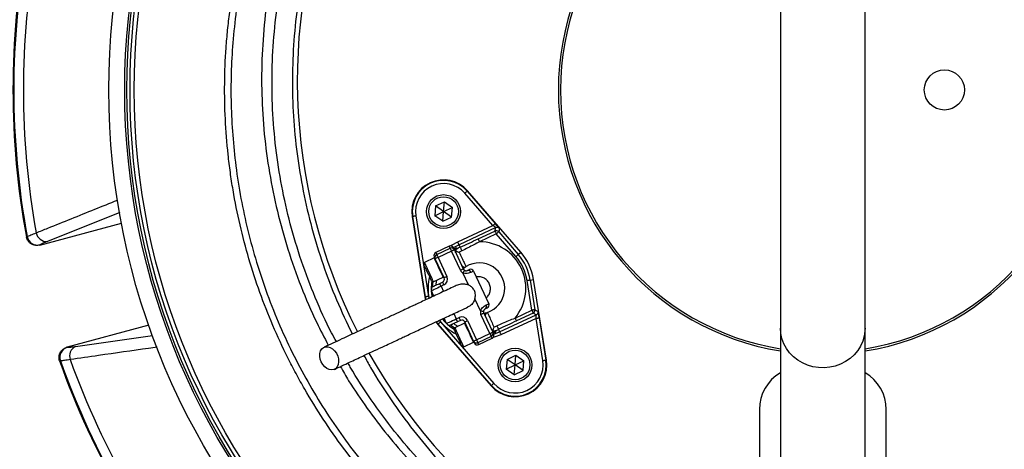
# Model space of a CAD drawing. Header units: millimetres. Extents: x 1308 to 2538, y 1294 to 2524.
# Tile 3 of 13: x 1543 to 2008, y 1739 to 1942. Entities that reach past the tile are written whole.
import ezdxf

# ---------------------------------------------------------------- set-up
doc = ezdxf.new("R2010")
doc.units = ezdxf.units.MM

msp = doc.modelspace()

# ---------------------------------------------------------------- linework, layer by layer
at = {"color": 7, "linetype": 'Continuous', "lineweight": 25}
for p, q in [((1902.59, 2021.53), (1902.59, 1796.33)), ((1942.59, 1796.33), (1942.59, 2021.53)), ((1766.57, 1844.86), (1753.32, 1860.13)), ((1754.45, 1861.11), (1754.63, 1861.26)), ((1754.45, 1861.11), (1767.71, 1845.84)), ((1779.84, 1832.22), (1754.63, 1861.26)), ((1739.52, 1854.08), (1739.12, 1849.48)), ((1739.52, 1854.08), (1743.71, 1856.03)), ((1743.3, 1851.43), (1739.52, 1854.08)), ((1743.3, 1851.43), (1743.71, 1856.03)), ((1743.3, 1851.43), (1747.49, 1853.38)), ((1743.71, 1856.03), (1747.49, 1853.38)), ((1747.09, 1848.78), (1747.49, 1853.38)), ((1728.72, 1849.11), (1728.49, 1849.07)), ((1728.49, 1849.07), (1734.53, 1811.09)), ((1734.77, 1811.13), (1728.72, 1849.11)), ((1730.21, 1849.35), (1736.25, 1811.37)), ((1739.12, 1849.48), (1743.3, 1851.43)), ((1742.9, 1846.83), (1739.12, 1849.48)), ((1742.9, 1846.83), (1743.3, 1851.43)), ((1742.9, 1846.83), (1747.09, 1848.78)), ((1747.09, 1848.78), (1743.3, 1851.43)), ((1552.38, 1835.61), (1591.01, 1845.97)), ((1749.98, 1837.12), (1766.57, 1844.86)), ((1767.94, 1843.84), (1750.61, 1835.76)), ((1767.59, 1842.24), (1767.94, 1843.84)), ((1769.7, 1843.47), (1769.36, 1841.86)), ((1546.11, 1839.39), (1546.46, 1839.61)), ((1759.66, 1838.54), (1767.59, 1842.24)), ((1768.23, 1840.88), (1760.29, 1837.18)), ((1777.5, 1830.19), (1768.23, 1840.88)), ((1769.36, 1841.86), (1778.64, 1831.18)), ((1552.47, 1835.67), (1552.38, 1835.61)), ((1745.99, 1835.03), (1739.64, 1832.07)), ((1740.07, 1831.16), (1746.41, 1834.12)), ((1751.16, 1834.58), (1750.61, 1835.76)), ((1738.9, 1829.52), (1734.24, 1827.34)), ((1747.04, 1832.76), (1740.7, 1829.8)), ((1740.7, 1829.8), (1744.93, 1820.74)), ((1751.27, 1823.7), (1747.04, 1832.76)), ((1748.4, 1833.4), (1752.63, 1824.33)), ((1778.64, 1831.18), (1779.84, 1832.22)), ((1734.24, 1827.34), (1733.95, 1826.54)), ((1743.57, 1820.11), (1739.34, 1829.17)), ((1738.46, 1818.28), (1743.13, 1820.45)), ((1755.05, 1816.78), (1752.43, 1822.41)), ((1757.52, 1823.3), (1764.71, 1807.9)), ((1737.66, 1818.57), (1738.46, 1818.28)), ((1741.48, 1817.48), (1742.84, 1818.11)), ((1743.48, 1816.75), (1742.12, 1816.12)), ((1785.05, 1804.8), (1782.83, 1818.78)), ((1784.31, 1819.01), (1785.89, 1819.26)), ((1784.31, 1819.01), (1786.53, 1805.04)), ((1791.93, 1781.28), (1785.89, 1819.26)), ((1734.77, 1811.13), (1734.53, 1811.09)), ((1734.53, 1811.09), (1734.79, 1809.7)), ((1738.75, 1811.51), (1737.58, 1814.01)), ((1760.74, 1804.57), (1758.12, 1810.2)), ((1765.22, 1793.79), (1760.99, 1802.85)), ((1762.35, 1803.49), (1766.58, 1794.43)), ((1769.81, 1794.59), (1787.13, 1802.67)), ((1777.12, 1801.1), (1785.05, 1804.8)), ((1785.68, 1803.44), (1777.75, 1799.74)), ((1787.13, 1802.67), (1785.68, 1803.44)), ((1786.53, 1805.04), (1787.98, 1804.27)), ((1603.96, 1797.67), (1565.32, 1787.32)), ((1739.66, 1799.25), (1740.58, 1798.13)), ((1740.75, 1798.29), (1740.58, 1798.13)), ((1740.58, 1798.13), (1765.79, 1769.09)), ((1765.97, 1769.25), (1740.75, 1798.29)), ((1741.89, 1799.27), (1767.1, 1770.23)), ((1744.77, 1798.6), (1743.61, 1801.09)), ((1753.27, 1798.7), (1748.6, 1796.53)), ((1749.3, 1800.71), (1750.66, 1801.35)), ((1751.29, 1799.99), (1749.93, 1799.35)), ((1757.51, 1790.2), (1753.29, 1799.26)), ((1754.65, 1799.9), (1758.87, 1790.83)), ((1787.04, 1800.97), (1770.44, 1793.23)), ((1790.21, 1781.01), (1787.04, 1800.97)), ((1788.52, 1801.21), (1791.69, 1781.25)), ((1748.6, 1796.53), (1748.31, 1795.73)), ((1758.87, 1790.83), (1765.22, 1793.79)), ((1765.85, 1792.43), (1759.51, 1789.47)), ((1769.26, 1795.78), (1769.81, 1794.59)), ((1902.59, 1796.33), (1902.59, 1720.09)), ((1942.59, 1720.09), (1942.59, 1796.33)), ((1752.03, 1787.75), (1752.83, 1787.46)), ((1752.83, 1787.46), (1757.5, 1789.64)), ((1759.93, 1788.57), (1766.27, 1791.53)), ((1565.32, 1787.32), (1565.43, 1787.31)), ((1773.33, 1781.58), (1777.52, 1783.53)), ((1777.11, 1778.93), (1777.52, 1783.53)), ((1777.52, 1783.53), (1781.3, 1780.88)), ((1562.2, 1780.9), (1561.78, 1780.91)), ((1773.33, 1781.58), (1772.93, 1776.97)), ((1772.93, 1776.97), (1777.11, 1778.93)), ((1777.11, 1778.93), (1773.33, 1781.58)), ((1776.71, 1774.33), (1777.11, 1778.93)), ((1777.11, 1778.93), (1781.3, 1780.88)), ((1780.9, 1776.28), (1777.11, 1778.93)), ((1780.9, 1776.28), (1781.3, 1780.88)), ((1791.69, 1781.25), (1791.93, 1781.28)), ((1776.71, 1774.33), (1772.93, 1776.97)), ((1776.71, 1774.33), (1780.9, 1776.28)), ((1765.97, 1769.25), (1765.79, 1769.09)), ((1892.59, 1757.93), (1892.59, 1669.93)), ((1952.59, 1669.93), (1952.59, 1757.93))]:
    msp.add_line(p, q, dxfattribs=at)
at = {"color": 1, "linetype": 'Continuous', "lineweight": 25}
for p, q in [((1590.25, 1850.98), (1556, 1837.31)), ((1742.12, 1816.12), (1743.28, 1813.63)), ((1735.02, 1809.78), (1734.77, 1811.13)), ((1736.25, 1811.37), (1736.41, 1810.45)), ((1738.43, 1811.42), (1738.27, 1812.55)), ((1748.14, 1803.21), (1749.3, 1800.71)), ((1740.75, 1798.29), (1739.89, 1799.34)), ((1741.28, 1800), (1741.89, 1799.27)), ((1744.09, 1800.06), (1743.32, 1800.92)), ((1569.3, 1787.66), (1605.69, 1792.93))]:
    msp.add_line(p, q, dxfattribs=at)
at = {"color": 7, "linetype": 'Continuous', "lineweight": 25, "flags": 128}
for points in [[(1754.45, 1861.11), (1754.43, 1861.09), (1754.36, 1861.03), (1754.26, 1860.94), (1754.12, 1860.82), (1753.94, 1860.67), (1753.75, 1860.5), (1753.54, 1860.32), (1753.32, 1860.13)], [(1730.21, 1849.35), (1729.92, 1849.3), (1729.64, 1849.26), (1729.39, 1849.22), (1729.17, 1849.18), (1728.98, 1849.15), (1728.84, 1849.13), (1728.76, 1849.12), (1728.72, 1849.11)], [(1767.71, 1845.84), (1767.68, 1845.82), (1767.61, 1845.76), (1767.51, 1845.67), (1767.37, 1845.55), (1767.2, 1845.4), (1767, 1845.23), (1766.79, 1845.05), (1766.57, 1844.86)], [(1767.59, 1842.24), (1767.61, 1842.21), (1767.65, 1842.13), (1767.7, 1842), (1767.78, 1841.83), (1767.88, 1841.63), (1767.99, 1841.39), (1768.11, 1841.14), (1768.23, 1840.88)], [(1769.36, 1841.86), (1769.34, 1841.84), (1769.27, 1841.78), (1769.16, 1841.69), (1769.02, 1841.57), (1768.85, 1841.42), (1768.66, 1841.25), (1768.45, 1841.07), (1768.23, 1840.88)], [(1746.41, 1834.12), (1746.42, 1834.1), (1746.46, 1834.02), (1746.52, 1833.89), (1746.6, 1833.72), (1746.69, 1833.52), (1746.8, 1833.28), (1746.92, 1833.03), (1747.04, 1832.76)], [(1747.98, 1834.3), (1748.01, 1834.24), (1748.09, 1834.07), (1748.22, 1833.78), (1748.4, 1833.4)], [(1749.46, 1834.43), (1749.48, 1834.38), (1749.57, 1834.19), (1749.73, 1833.84)], [(1750.61, 1835.76), (1750.6, 1835.79), (1750.56, 1835.87), (1750.5, 1836), (1750.42, 1836.17), (1750.33, 1836.37), (1750.22, 1836.61), (1750.1, 1836.86), (1749.98, 1837.12)], [(1751.16, 1834.58), (1751.18, 1834.54), (1751.23, 1834.43), (1751.31, 1834.27), (1751.41, 1834.05), (1751.53, 1833.78), (1751.67, 1833.49), (1751.81, 1833.19), (1751.95, 1832.89)], [(1759.66, 1838.54), (1759.67, 1838.51), (1759.71, 1838.43), (1759.77, 1838.3), (1759.85, 1838.13), (1759.95, 1837.93), (1760.05, 1837.69), (1760.17, 1837.44), (1760.29, 1837.18)], [(1739.34, 1829.17), (1739.16, 1829.56), (1739.03, 1829.84), (1738.95, 1830.02), (1738.92, 1830.08)], [(1740.7, 1829.8), (1740.44, 1829.68), (1740.18, 1829.56), (1739.95, 1829.45), (1739.74, 1829.36), (1739.57, 1829.28), (1739.44, 1829.22), (1739.37, 1829.18), (1739.34, 1829.17)], [(1740.07, 1831.16), (1740.08, 1831.14), (1740.12, 1831.06), (1740.17, 1830.93), (1740.25, 1830.77), (1740.35, 1830.56), (1740.46, 1830.32), (1740.58, 1830.07), (1740.7, 1829.8)], [(1748.4, 1833.4), (1748.38, 1833.38), (1748.3, 1833.35), (1748.18, 1833.29), (1748.01, 1833.21), (1747.8, 1833.11), (1747.57, 1833.01), (1747.31, 1832.89), (1747.04, 1832.76)], [(1778.64, 1831.18), (1778.61, 1831.15), (1778.55, 1831.1), (1778.44, 1831), (1778.3, 1830.88), (1778.13, 1830.73), (1777.93, 1830.56), (1777.72, 1830.38), (1777.5, 1830.19)], [(1737.66, 1818.57), (1737.64, 1818.63), (1737.47, 1818.99), (1737.17, 1819.64), (1736.75, 1820.52), (1736.27, 1821.57), (1735.74, 1822.7), (1735.22, 1823.81), (1734.75, 1824.83), (1734.36, 1825.66), (1734.09, 1826.24), (1733.96, 1826.52), (1733.95, 1826.54)], [(1734.24, 1827.34), (1734.3, 1827.19), (1734.53, 1826.72), (1734.88, 1825.96), (1735.35, 1824.96), (1735.88, 1823.81), (1736.46, 1822.58), (1737.02, 1821.36), (1737.54, 1820.26), (1737.97, 1819.34), (1738.27, 1818.68), (1738.44, 1818.33), (1738.46, 1818.28)], [(1744.93, 1820.74), (1744.66, 1820.62), (1744.41, 1820.5), (1744.17, 1820.39), (1743.97, 1820.29), (1743.8, 1820.21), (1743.67, 1820.16), (1743.59, 1820.12), (1743.57, 1820.11)], [(1752.63, 1824.33), (1752.6, 1824.32), (1752.53, 1824.28), (1752.4, 1824.23), (1752.23, 1824.15), (1752.03, 1824.05), (1751.79, 1823.94), (1751.54, 1823.82), (1751.27, 1823.7)], [(1753.21, 1823.69), (1753.19, 1823.66), (1753.15, 1823.59), (1753.08, 1823.47), (1752.98, 1823.31), (1752.86, 1823.12), (1752.72, 1822.9), (1752.58, 1822.66), (1752.43, 1822.41)], [(1754.62, 1823.61), (1754.83, 1823.7), (1755.01, 1823.79), (1755.17, 1823.86), (1755.29, 1823.92), (1755.4, 1823.97), (1755.47, 1824), (1755.52, 1824.02), (1755.53, 1824.03)], [(1757.52, 1823.3), (1757.5, 1823.29), (1757.44, 1823.27), (1757.33, 1823.22), (1757.19, 1823.15), (1757, 1823.06), (1756.78, 1822.96), (1756.52, 1822.84), (1756.23, 1822.7)], [(1742.12, 1816.12), (1741.23, 1815.71), (1740.38, 1815.31), (1739.6, 1814.95), (1738.91, 1814.63), (1738.35, 1814.36), (1737.93, 1814.17), (1737.67, 1814.05), (1737.58, 1814.01)], [(1738.31, 1816), (1738.37, 1816.03), (1738.55, 1816.11), (1738.84, 1816.25), (1739.24, 1816.43), (1739.72, 1816.66), (1740.27, 1816.91), (1740.86, 1817.19), (1741.48, 1817.48)], [(1742.12, 1816.12), (1741.99, 1816.39), (1741.87, 1816.64), (1741.76, 1816.88), (1741.67, 1817.08), (1741.59, 1817.25), (1741.53, 1817.38), (1741.49, 1817.45), (1741.48, 1817.48)], [(1743.48, 1816.75), (1743.35, 1817.02), (1743.23, 1817.27), (1743.12, 1817.51), (1743.03, 1817.72), (1742.95, 1817.88), (1742.89, 1818.01), (1742.85, 1818.09), (1742.84, 1818.11)], [(1784.31, 1819.01), (1784.28, 1819.01), (1784.19, 1818.99), (1784.05, 1818.97), (1783.87, 1818.94), (1783.64, 1818.91), (1783.39, 1818.87), (1783.11, 1818.82), (1782.83, 1818.78)], [(1736.25, 1811.37), (1735.96, 1811.32), (1735.69, 1811.28), (1735.43, 1811.24), (1735.21, 1811.2), (1735.02, 1811.17), (1734.89, 1811.15), (1734.8, 1811.14), (1734.77, 1811.13)], [(1763.41, 1807.29), (1763.7, 1807.43), (1763.96, 1807.55), (1764.19, 1807.65), (1764.37, 1807.74), (1764.52, 1807.81), (1764.62, 1807.86), (1764.69, 1807.89), (1764.71, 1807.9)], [(1760.74, 1804.57), (1761.03, 1804.52), (1761.31, 1804.48), (1761.57, 1804.44), (1761.79, 1804.41), (1761.98, 1804.38), (1762.11, 1804.36), (1762.2, 1804.35), (1762.23, 1804.35)], [(1760.99, 1802.85), (1761.26, 1802.98), (1761.51, 1803.1), (1761.75, 1803.21), (1761.95, 1803.3), (1762.12, 1803.38), (1762.25, 1803.44), (1762.32, 1803.48), (1762.35, 1803.49)], [(1763.98, 1805.9), (1763.97, 1805.9), (1763.92, 1805.88), (1763.85, 1805.84), (1763.75, 1805.79), (1763.62, 1805.73), (1763.46, 1805.66), (1763.28, 1805.58), (1763.08, 1805.48)], [(1786.53, 1805.04), (1786.5, 1805.03), (1786.41, 1805.02), (1786.27, 1805), (1786.09, 1804.97), (1785.87, 1804.93), (1785.61, 1804.89), (1785.34, 1804.85), (1785.05, 1804.8)], [(1785.05, 1804.8), (1785.17, 1804.54), (1785.29, 1804.29), (1785.4, 1804.05), (1785.49, 1803.85), (1785.57, 1803.68), (1785.63, 1803.55), (1785.67, 1803.47), (1785.68, 1803.44)], [(1741.89, 1799.27), (1741.67, 1799.08), (1741.46, 1798.9), (1741.26, 1798.73), (1741.09, 1798.58), (1740.95, 1798.46), (1740.85, 1798.37), (1740.78, 1798.31), (1740.75, 1798.29)], [(1744.77, 1798.6), (1744.86, 1798.64), (1745.11, 1798.76), (1745.53, 1798.96), (1746.1, 1799.22), (1746.78, 1799.54), (1747.57, 1799.9), (1748.42, 1800.3), (1749.3, 1800.71)], [(1749.93, 1799.35), (1749.32, 1799.07), (1748.72, 1798.79), (1748.17, 1798.53), (1747.69, 1798.31), (1747.3, 1798.12), (1747, 1797.99), (1746.82, 1797.9), (1746.76, 1797.87)], [(1749.93, 1799.35), (1749.92, 1799.38), (1749.89, 1799.46), (1749.83, 1799.58), (1749.75, 1799.75), (1749.65, 1799.96), (1749.54, 1800.19), (1749.42, 1800.45), (1749.3, 1800.71)], [(1751.29, 1799.99), (1751.28, 1800.01), (1751.25, 1800.09), (1751.19, 1800.22), (1751.11, 1800.39), (1751.01, 1800.59), (1750.9, 1800.83), (1750.78, 1801.08), (1750.66, 1801.35)], [(1753.29, 1799.26), (1753.31, 1799.27), (1753.39, 1799.31), (1753.52, 1799.37), (1753.69, 1799.45), (1753.89, 1799.54), (1754.13, 1799.65), (1754.38, 1799.77), (1754.65, 1799.9)], [(1768.47, 1797.47), (1768.61, 1797.17), (1768.75, 1796.86), (1768.89, 1796.57), (1769.01, 1796.31), (1769.11, 1796.09), (1769.19, 1795.92), (1769.24, 1795.82), (1769.26, 1795.78)], [(1777.12, 1801.1), (1777.24, 1800.84), (1777.36, 1800.59), (1777.47, 1800.35), (1777.56, 1800.15), (1777.64, 1799.98), (1777.7, 1799.85), (1777.74, 1799.77), (1777.75, 1799.74)], [(1787.04, 1800.97), (1787.32, 1801.02), (1787.6, 1801.06), (1787.85, 1801.1), (1788.08, 1801.14), (1788.26, 1801.17), (1788.4, 1801.19), (1788.49, 1801.2), (1788.52, 1801.21)], [(1752.03, 1787.75), (1752, 1787.82), (1751.84, 1788.17), (1751.54, 1788.82), (1751.12, 1789.71), (1750.63, 1790.75), (1750.11, 1791.88), (1749.59, 1793), (1749.11, 1794.01), (1748.73, 1794.85), (1748.46, 1795.43), (1748.33, 1795.71), (1748.31, 1795.73)], [(1748.6, 1796.53), (1748.67, 1796.38), (1748.89, 1795.91), (1749.25, 1795.14), (1749.71, 1794.15), (1750.25, 1792.99), (1750.83, 1791.76), (1751.39, 1790.55), (1751.91, 1789.44), (1752.33, 1788.53), (1752.64, 1787.87), (1752.81, 1787.52), (1752.83, 1787.46)], [(1765.22, 1793.79), (1765.48, 1793.91), (1765.74, 1794.03), (1765.97, 1794.14), (1766.18, 1794.24), (1766.35, 1794.32), (1766.47, 1794.38), (1766.55, 1794.41), (1766.58, 1794.43)], [(1765.22, 1793.79), (1765.34, 1793.53), (1765.46, 1793.27), (1765.57, 1793.04), (1765.67, 1792.83), (1765.74, 1792.66), (1765.8, 1792.54), (1765.84, 1792.46), (1765.85, 1792.43)], [(1766.58, 1794.43), (1766.76, 1794.04), (1766.89, 1793.75), (1766.97, 1793.58), (1767, 1793.52)], [(1767.77, 1795.15), (1767.79, 1795.1), (1767.88, 1794.91), (1768.04, 1794.57)], [(1769.81, 1794.59), (1769.82, 1794.56), (1769.86, 1794.48), (1769.92, 1794.36), (1770, 1794.19), (1770.09, 1793.98), (1770.2, 1793.75), (1770.32, 1793.5), (1770.44, 1793.23)], [(1685.5, 1780.34), (1685.01, 1781.69), (1684.79, 1783.07), (1684.85, 1784.38), (1685.18, 1785.55), (1685.77, 1786.5), (1686.58, 1787.18), (1687.55, 1787.53), (1688.63, 1787.54), (1689.75, 1787.21), (1690.84, 1786.56), (1691.82, 1785.62), (1692.65, 1784.47), (1693.26, 1783.16), (1693.61, 1781.79), (1693.69, 1780.43), (1693.5, 1779.18), (1693.03, 1778.11), (1692.33, 1777.29), (1691.43, 1776.77), (1690.39, 1776.59), (1689.29, 1776.75), (1688.17, 1777.24), (1687.13, 1778.04), (1686.22, 1779.1), (1685.5, 1780.34)], [(1757.51, 1790.2), (1757.54, 1790.21), (1757.62, 1790.25), (1757.74, 1790.31), (1757.91, 1790.38), (1758.12, 1790.48), (1758.35, 1790.59), (1758.61, 1790.71), (1758.87, 1790.83)], [(1757.94, 1789.29), (1757.91, 1789.35), (1757.83, 1789.53), (1757.69, 1789.81), (1757.51, 1790.2)], [(1758.87, 1790.83), (1759, 1790.57), (1759.12, 1790.31), (1759.23, 1790.08), (1759.32, 1789.87), (1759.4, 1789.7), (1759.46, 1789.58), (1759.5, 1789.5), (1759.51, 1789.47)], [(1790.21, 1781.01), (1790.5, 1781.06), (1790.77, 1781.1), (1791.03, 1781.14), (1791.25, 1781.18), (1791.44, 1781.2), (1791.57, 1781.23), (1791.66, 1781.24), (1791.69, 1781.25)], [(1767.1, 1770.23), (1766.88, 1770.04), (1766.67, 1769.86), (1766.47, 1769.69), (1766.3, 1769.54), (1766.16, 1769.42), (1766.06, 1769.33), (1765.99, 1769.27), (1765.97, 1769.25)]]:
    msp.add_lwpolyline(points, dxfattribs=at)
at = {"color": 1, "linetype": 'Continuous', "lineweight": 25, "flags": 128}
for points in [[(1746.41, 1834.12), (1746.23, 1834.51), (1746.1, 1834.8), (1746.02, 1834.97), (1745.99, 1835.03)], [(1746.55, 1835.17), (1747.41, 1835.73), (1749.98, 1837.12)], [(1750.61, 1835.76), (1748.11, 1834.4), (1747.98, 1834.31)], [(1743.13, 1820.45), (1743.1, 1820.51), (1742.94, 1820.86), (1742.63, 1821.52), (1742.21, 1822.43), (1741.69, 1823.54), (1741.13, 1824.75), (1740.55, 1825.98), (1740.01, 1827.14), (1739.55, 1828.13), (1739.19, 1828.9), (1738.97, 1829.37), (1738.9, 1829.52)], [(1739.64, 1832.07), (1739.67, 1832.01), (1739.75, 1831.84), (1739.88, 1831.55), (1740.07, 1831.16)], [(1738.12, 1815.89), (1738.33, 1818.32), (1738.33, 1818.32)], [(1739.96, 1818.98), (1739.72, 1817.32), (1739.66, 1816.63)], [(1737.52, 1814.17), (1737.67, 1812.41), (1737.86, 1811.14)], [(1742.76, 1800.65), (1743.6, 1799.69), (1744.85, 1798.44)], [(1748.56, 1796.4), (1748.55, 1796.4), (1746.56, 1797.8)], [(1748.11, 1798.5), (1748.68, 1798.11), (1750.1, 1797.23)], [(1757.5, 1789.64), (1757.47, 1789.69), (1757.31, 1790.05), (1757, 1790.7), (1756.58, 1791.62), (1756.06, 1792.73), (1755.49, 1793.94), (1754.92, 1795.17), (1754.38, 1796.32), (1753.92, 1797.32), (1753.56, 1798.08), (1753.34, 1798.55), (1753.27, 1798.7)], [(1766.27, 1791.53), (1766.25, 1791.58), (1766.17, 1791.76), (1766.03, 1792.04), (1765.85, 1792.43)], [(1770.44, 1793.23), (1767.72, 1792.16), (1766.74, 1791.86)], [(1767.01, 1793.51), (1767.15, 1793.55), (1769.81, 1794.59)], [(1942.59, 1796.33), (1942.54, 1795.07), (1942.19, 1792.59), (1941.48, 1790.17), (1940.44, 1787.86), (1939.08, 1785.71), (1937.42, 1783.74), (1935.5, 1782), (1933.35, 1780.51), (1931.01, 1779.3), (1928.51, 1778.4), (1925.92, 1777.82), (1923.26, 1777.57), (1920.59, 1777.66), (1917.95, 1778.07), (1915.4, 1778.81), (1912.98, 1779.87), (1910.73, 1781.22), (1908.69, 1782.84), (1906.89, 1784.7), (1905.38, 1786.76), (1904.18, 1789), (1903.3, 1791.37), (1902.77, 1793.83), (1902.59, 1796.33)], [(1759.51, 1789.47), (1759.69, 1789.08), (1759.82, 1788.8), (1759.9, 1788.63), (1759.93, 1788.57)]]:
    msp.add_lwpolyline(points, dxfattribs=at)
at = {"color": 7, "linetype": 'Continuous', "lineweight": 25}
for centre, radius in [((1922.59, 1908.93), 615), ((1922.59, 1908.93), 595), ((1922.59, 1908.93), 593.6), ((1922.59, 1908.93), 590.07), ((1922.59, 1908.93), 579), ((1922.59, 1908.93), 576), ((1922.59, 1908.93), 565), ((1922.59, 1908.93), 337.5), ((1922.59, 1908.93), 330), ((1922.59, 1908.93), 329), ((1922.59, 1908.93), 327.5), ((1922.59, 1908.93), 325.5), ((1980.09, 1908.93), 9.5), ((1743.3, 1851.43), 8), ((1743.3, 1851.43), 7), ((1777.11, 1778.93), 8), ((1777.11, 1778.93), 7)]:
    msp.add_circle(centre, radius, dxfattribs=at)
for centre, radius, start, end in [((1922.59, 1908.93), 125, 99.2069, 180), ((1922.59, 1908.93), 124, 99.2818, 180), ((1922.59, 1908.93), 125, 279.2069, 80.7931), ((1922.59, 1908.93), 124, 279.2818, 80.7182), ((1937.17, 1913.53), 263, 156.6871, 206.8749), ((1908.01, 1913.53), 263, 277.6513, 23.3134), ((1922.59, 1908.93), 382.85, 169.5357, 190.4643), ((1922.59, 1908.93), 382.46, 169.5579, 190.4421), ((1922.59, 1908.93), 377.94, 169.7071, 190.2929), ((1922.59, 1908.93), 125, 180, 260.7931), ((1922.59, 1908.93), 124, 180, 260.7182), ((1743.3, 1851.43), 15, 40.962, 189.038), ((1743.3, 1851.43), 14.76, 40.962, 189.038), ((1743.3, 1851.43), 13.26, 40.962, 189.038), ((1768.57, 1842.48), 1.5, 40.9765, 114.9854), ((1551.41, 1840.61), 5.05, 191.3718, 282.0937), ((1555.61, 1842.25), 4.95, 189.8712, 274.5114), ((1768.23, 1840.88), 1.5, 40.9761, 114.9858), ((1746.62, 1833.67), 1.5, 25, 115), ((1747.04, 1832.76), 1.5, 25, 115), ((1760.21, 1815.18), 21.41, 115, 119.3213), ((1760.21, 1815.18), 22, 320.2218, 89.7782), ((1740.28, 1830.71), 1.5, 115, 205), ((1739.01, 1829.29), 0.25, 25, 115), ((1740.7, 1829.8), 1.5, 115, 205), ((1750.19, 1833.12), 1.5, 167.19, 204.9974), ((1760.21, 1815.18), 19.54, 115, 119.3213), ((1760.21, 1815.18), 22.9, 9.038, 40.962), ((1760.21, 1815.18), 24.4, 9.038, 40.962), ((1760.21, 1815.18), 26, 9.038, 40.962), ((1753.18, 1826.7), 1.5, 205, 301.3794), ((1760.21, 1815.18), 12, 288.6206, 121.3794), ((1742.21, 1819.47), 1.5, 295, 25), ((1743.02, 1820.68), 0.25, 295, 25), ((1742.21, 1819.47), 3, 295, 25), ((1753.99, 1824.97), 3, 205, 238.5573), ((1753.99, 1824.97), 1.5, 205, 238.5573), ((1754.95, 1822.31), 1.34, 17.128, 103.9475), ((1756.16, 1822.67), 1.5, 25, 115), ((1738.94, 1814.64), 1.5, 115, 205), ((1762.29, 1806.57), 1.34, 306.0535, 32.8716), ((1763.35, 1807.26), 1.5, 295, 25), ((1751.93, 1798.63), 3, 25, 115), ((1763.71, 1804.12), 3, 171.4427, 205), ((1763.71, 1804.12), 1.5, 171.4427, 205), ((1764.52, 1802.39), 1.5, 108.6206, 205), ((1785.05, 1804.8), 1.5, 295.0146, 9.024), ((1786.5, 1804.03), 1.5, 295.0151, 9.0225), ((1746.13, 1799.23), 1.5, 205, 295), ((1751.93, 1798.63), 1.5, 25, 115), ((1753.38, 1798.48), 0.25, 25, 115), ((1760.21, 1815.18), 19.54, 290.6787, 295), ((1765.22, 1793.79), 1.5, 295, 25), ((1765.64, 1792.88), 1.5, 295, 25), ((1760.21, 1815.18), 21.41, 290.6787, 295), ((1571.44, 1783.19), 4.95, 115.4889, 200.1288), ((1757.39, 1789.87), 0.25, 295, 25), ((1758.87, 1790.83), 1.5, 205, 295), ((1759.3, 1789.93), 1.5, 205, 295), ((1566.98, 1782.51), 5.05, 107.9062, 198.628), ((1937.17, 1913.53), 263, 209.3832, 262.3487), ((1922.59, 1908.93), 382.85, 199.5357, 220.4643), ((1922.59, 1908.93), 382.46, 199.5579, 220.4421), ((1922.59, 1908.93), 377.94, 199.7071, 220.2929), ((1777.11, 1778.93), 15, 220.962, 9.038), ((1777.11, 1778.93), 14.76, 220.962, 9.038), ((1777.11, 1778.93), 13.26, 220.962, 9.038), ((1912.59, 1757.93), 20, 120, 180), ((1932.59, 1757.93), 20, 0, 60)]:
    msp.add_arc(centre, radius, start, end, dxfattribs=at)
at = {"color": 1, "linetype": 'Continuous', "lineweight": 25}
for centre, radius, start, end in [((1750.19, 1833.12), 1.5, 119.1857, 167.1853), ((1760.21, 1815.18), 24.21, 166.6955, 191.1625), ((1760.21, 1815.18), 22.71, 171.4932, 180.3565), ((1760.21, 1815.18), 24.21, 218.8414, 243.3045), ((1760.21, 1815.18), 22.71, 229.6435, 238.5068), ((1767.51, 1795.97), 1.5, 228.282, 290.818)]:
    msp.add_arc(centre, radius, start, end, dxfattribs=at)
at = {"color": 7, "linetype": 'Continuous', "lineweight": 25}
for centre, major_axis, ratio, start_param, end_param in [((1766.52, 1844.84), (1.41, -1), 0.027351, 0.001793, 1.555136), ((1767.66, 1845.82), (-2.05, 2.36), 0.016782, 3.154244, 4.707588), ((1786.99, 1800.95), (0.14, 1.72), 0.027351, 4.728049, 6.281392), ((1788.47, 1801.19), (-0.49, 3.08), 0.016782, 4.71719, 6.270533)]:
    msp.add_ellipse(centre, major_axis=major_axis, ratio=ratio, start_param=start_param, end_param=end_param, dxfattribs=at)
for points, knots in [([(1861.59, 1632.5), (1850.58, 1634.94), (1839.78, 1638.02), (1823.9, 1643.59), (1818.66, 1645.6), (1810.89, 1648.86), (1808.31, 1649.99), (1803.17, 1652.32), (1800.63, 1653.53), (1788.03, 1659.72), (1778.33, 1665.23), (1759.66, 1677.32), (1750.7, 1683.91), (1737.81, 1694.62), (1733.61, 1698.32), (1727.44, 1704.09), (1725.41, 1706.05), (1721.42, 1710.01), (1719.46, 1712.02), (1709.82, 1722.19), (1702.65, 1730.71), (1689.36, 1748.54), (1683.24, 1757.84), (1676.25, 1769.96), (1674.89, 1772.4), (1672.23, 1777.35), (1670.93, 1779.85), (1667.16, 1787.41), (1664.8, 1792.51), (1658.21, 1807.93), (1654.45, 1818.41), (1648.17, 1839.74), (1645.66, 1850.6), (1643.32, 1864.42), (1642.89, 1867.19), (1642.31, 1871.38), (1642.12, 1872.78), (1641.78, 1875.57), (1641.62, 1876.97), (1640.86, 1883.97), (1640.42, 1889.57), (1639.6, 1906.38), (1639.72, 1917.6), (1640.71, 1931.65), (1640.95, 1934.46), (1641.51, 1940.06), (1641.83, 1942.84), (1642.92, 1951.17), (1643.81, 1956.69), (1646.96, 1973.11), (1649.7, 1983.9), (1654.76, 1999.84), (1656.61, 2005.12), (1659.63, 2012.98), (1660.68, 2015.58), (1662.85, 2020.78), (1663.98, 2023.37), (1669.81, 2036.18), (1675.06, 2046.13), (1680.92, 2055.77)], [0, 0, 0, 0, 0.0625, 0.0625, 0.09375, 0.09375, 0.109375, 0.109375, 0.125, 0.125, 0.1875, 0.1875, 0.25, 0.25, 0.28125, 0.28125, 0.296875, 0.296875, 0.3125, 0.3125, 0.375, 0.375, 0.4375, 0.4375, 0.453125, 0.453125, 0.46875, 0.46875, 0.5, 0.5, 0.5625, 0.5625, 0.625, 0.625, 0.640625, 0.640625, 0.648437, 0.648437, 0.65625, 0.65625, 0.6875, 0.6875, 0.75, 0.75, 0.765625, 0.765625, 0.78125, 0.78125, 0.8125, 0.8125, 0.875, 0.875, 0.90625, 0.90625, 0.921875, 0.921875, 0.9375, 0.9375, 1, 1, 1, 1]), ([(1683.47, 2054.22), (1681.78, 2051.37), (1678.4, 2045.67), (1673.71, 2036.88), (1669.3, 2027.93), (1664.54, 2017.32), (1659.66, 2004.98), (1654.92, 1990.84), (1650.9, 1976.35), (1647.65, 1961.54), (1645.18, 1946.43), (1643.58, 1931.48), (1642.78, 1916.73), (1642.75, 1902.17), (1643.49, 1887.58), (1645.02, 1872.7), (1647.39, 1857.64), (1650.66, 1842.44), (1654.8, 1827.31), (1659.84, 1812.29), (1665.78, 1797.44), (1672.5, 1783.09), (1679.94, 1769.28), (1688.05, 1756.03), (1696.96, 1743.12), (1706.69, 1730.61), (1717.21, 1718.57), (1728.29, 1707.25), (1739.88, 1696.67), (1751.93, 1686.85), (1764.61, 1677.61), (1777.96, 1669.08), (1788.02, 1663.18), (1793.7, 1660.41), (1794.58, 1659.98)], [0, 0, 0, 0, 0.021642, 0.043284, 0.065035, 0.086787, 0.11921, 0.151655, 0.184077, 0.217365, 0.250679, 0.283967, 0.31553, 0.347092, 0.379001, 0.410909, 0.444709, 0.478535, 0.512336, 0.547119, 0.58193, 0.616713, 0.650512, 0.684338, 0.718137, 0.752918, 0.787726, 0.822507, 0.856312, 0.890142, 0.923947, 0.958735, 0.993552, 1, 1, 1, 1]), ([(2164.26, 2055.77), (2170.12, 2046.13), (2175.37, 2036.2), (2182.34, 2020.85), (2184.51, 2015.67), (2187.55, 2007.77), (2188.52, 2005.13), (2190.38, 1999.83), (2191.26, 1997.17), (2195.5, 1983.84), (2198.23, 1973.04), (2202.41, 1951.21), (2203.86, 1940.16), (2204.86, 1926.19), (2205.02, 1923.39), (2205.25, 1917.77), (2205.32, 1914.95), (2205.42, 1906.51), (2205.31, 1900.91), (2204.51, 1884.17), (2203.31, 1873.11), (2199.64, 1851.18), (2197.15, 1840.3), (2193.21, 1826.83), (2192.38, 1824.14), (2190.64, 1818.78), (2189.73, 1816.12), (2186.9, 1808.19), (2184.86, 1802.99), (2178.29, 1787.6), (2173.33, 1777.65), (2162.26, 1758.34), (2156.14, 1749), (2147.74, 1737.7), (2146.03, 1735.46), (2142.54, 1731.05), (2140.76, 1728.87), (2135.34, 1722.42), (2131.6, 1718.23), (2123.89, 1710.09), (2119.91, 1706.13), (2113.76, 1700.37), (2111.68, 1698.47), (2107.46, 1694.75), (2105.31, 1692.91), (2094.5, 1683.93), (2085.51, 1677.31), (2066.83, 1665.22), (2057.16, 1659.73), (2042.14, 1652.34), (2037.04, 1650.02), (2029.27, 1646.75), (2026.66, 1645.7), (2021.39, 1643.68), (2016.11, 1641.73), (2010.76, 1639.94), (2005.39, 1638.24), (2002.69, 1637.42), (1994.56, 1635.1), (1989.1, 1633.72), (1983.59, 1632.5)], [0, 0, 0, 0, 0.0625, 0.0625, 0.09375, 0.09375, 0.109375, 0.109375, 0.125, 0.125, 0.1875, 0.1875, 0.25, 0.25, 0.265625, 0.265625, 0.28125, 0.28125, 0.3125, 0.3125, 0.375, 0.375, 0.4375, 0.4375, 0.453125, 0.453125, 0.46875, 0.46875, 0.5, 0.5, 0.5625, 0.5625, 0.625, 0.625, 0.640625, 0.640625, 0.65625, 0.65625, 0.6875, 0.6875, 0.71875, 0.71875, 0.734375, 0.734375, 0.75, 0.75, 0.8125, 0.8125, 0.875, 0.875, 0.90625, 0.90625, 0.921875, 0.921875, 0.9375, 0.953125, 0.953125, 0.96875, 0.96875, 1, 1, 1, 1]), ([(1681.48, 2024.89), (1679.8, 2021.18), (1675.78, 2012.28), (1670.56, 1997.73), (1665.53, 1980.83), (1661.58, 1963.03), (1658.8, 1944.42), (1657.33, 1925.64), (1657.18, 1906.83), (1658.34, 1888.16), (1660.82, 1869.7), (1664.56, 1851.5), (1669.53, 1833.55), (1675.75, 1816), (1682.18, 1800.86), (1686.95, 1791.8), (1688.82, 1788.24)], [0, 0, 0, 0, 0.049519, 0.119096, 0.188479, 0.26507, 0.341929, 0.418881, 0.495743, 0.572336, 0.647905, 0.72373, 0.799637, 0.875454, 0.951017, 1, 1, 1, 1]), ([(1692.62, 1790.01), (1691.86, 1791.38), (1688.11, 1798.13), (1682.52, 1810.8), (1675.94, 1827.96), (1670.66, 1845.54), (1666.61, 1863.41), (1663.81, 1881.52), (1662.3, 1899.76), (1662.05, 1918.06), (1663.1, 1936.34), (1665.41, 1954.5), (1668.99, 1972.47), (1673.85, 1990.16), (1679.54, 2006.73), (1684.18, 2017.14), (1686.32, 2021.96)], [0, 0, 0, 0, 0.0195078, 0.0957539, 0.1719976, 0.2482438, 0.3244878, 0.4007339, 0.4769778, 0.5532236, 0.6294675, 0.7057137, 0.7819576, 0.8582036, 0.9344474, 1, 1, 1, 1]), ([(1693.7, 2018.52), (1691.47, 2013.1), (1686.98, 2002.18), (1681.63, 1985.23), (1677.35, 1967.85), (1674.27, 1950.19), (1672.36, 1932.35), (1671.65, 1914.44), (1672.14, 1896.54), (1673.87, 1878.72), (1676.8, 1861.02), (1680.9, 1843.53), (1686.16, 1826.39), (1692.47, 1809.63), (1697.62, 1798.9), (1700.19, 1793.53)], [0, 0, 0, 0, 0.075598, 0.152409, 0.229292, 0.306438, 0.383673, 0.46082, 0.537704, 0.61464, 0.691838, 0.769125, 0.846324, 0.923262, 1, 1, 1, 1]), ([(1552.38, 1835.61), (1552.04, 1835.52), (1551.71, 1835.47), (1551.19, 1835.43), (1551.02, 1835.43), (1550.68, 1835.44), (1550.51, 1835.45), (1550, 1835.51), (1549.66, 1835.59), (1549.01, 1835.81), (1548.7, 1835.95), (1548.11, 1836.3), (1547.83, 1836.5), (1547.45, 1836.85), (1547.33, 1836.97), (1547.11, 1837.23), (1546.89, 1837.5), (1546.71, 1837.79), (1546.55, 1838.09), (1546.47, 1838.25), (1546.27, 1838.72), (1546.17, 1839.05), (1546.11, 1839.39)], [0, 0, 0, 0, 0.125, 0.125, 0.1875, 0.1875, 0.25, 0.25, 0.375, 0.375, 0.5, 0.5, 0.625, 0.625, 0.6875, 0.6875, 0.75, 0.8125, 0.8125, 0.875, 0.875, 1, 1, 1, 1]), ([(1546.46, 1839.61), (1546.97, 1839.86), (1548.01, 1840.38), (1549.81, 1841.05), (1550.73, 1841.4)], [0, 0, 0, 0, 0.492649, 1, 1, 1, 1]), ([(1556, 1837.31), (1555.26, 1837), (1553.76, 1836.39), (1552.91, 1835.91), (1552.47, 1835.67)], [0, 0, 0, 0, 0.492682, 1, 1, 1, 1]), ([(1751.16, 1834.58), (1752.58, 1835.24), (1755.41, 1836.56), (1758.24, 1837.88), (1759.66, 1838.54)], [0, 0, 0, 0, 0.4999648, 1, 1, 1, 1]), ([(1760.29, 1837.18), (1759.42, 1836.7), (1756.67, 1835.19), (1753.86, 1833.82), (1751.95, 1832.89)], [0, 0, 0, 0, 0.319681, 1, 1, 1, 1]), ([(1748.42, 1833.86), (1748.41, 1833.85), (1748.35, 1833.82), (1748.26, 1833.76), (1748.18, 1833.71)], [0, 0, 0, 0, 0.144298, 1, 1, 1, 1]), ([(1749.1, 1831.9), (1749.1, 1831.9), (1749.04, 1832.03), (1748.94, 1832.33), (1748.98, 1832.67), (1749.01, 1832.85)], [0, 0, 0, 0, 0.0053295, 0.4835845, 1, 1, 1, 1]), ([(1749.73, 1833.84), (1749.72, 1833.84), (1749.65, 1833.8), (1749.41, 1833.63), (1749.14, 1833.31), (1749.04, 1832.96), (1749.01, 1832.85)], [0, 0, 0, 0, 0.004809, 0.214076, 0.73357, 1, 1, 1, 1]), ([(1749.01, 1832.85), (1749.18, 1832.78), (1749.51, 1832.63), (1750.09, 1832.41), (1750.46, 1832.28), (1750.64, 1832.21), (1750.64, 1832.21)], [0, 0, 0, 0, 0.347353, 0.692604, 0.995434, 1, 1, 1, 1]), ([(1750.64, 1832.21), (1751.07, 1831.32), (1751.97, 1829.47), (1753.05, 1827.26), (1753.81, 1825.72), (1753.91, 1825.52), (1753.96, 1825.42)], [0, 0, 0, 0, 0.237863, 0.492406, 0.746139, 1, 1, 1, 1]), ([(1753.96, 1825.42), (1753.95, 1825.42), (1753.92, 1825.4), (1753.65, 1825.23), (1753.19, 1824.92), (1752.77, 1824.59), (1752.58, 1824.44)], [0, 0, 0, 0, 0.1950567, 0.4817546, 0.7629107, 1, 1, 1, 1]), ([(1756.23, 1822.7), (1756.15, 1822.67), (1755.82, 1822.52), (1755.09, 1822.27), (1753.95, 1822.11), (1753.01, 1822.2), (1752.52, 1822.37), (1752.43, 1822.41)], [0, 0, 0, 0, 0.084989, 0.354825, 0.637813, 0.928512, 1, 1, 1, 1]), ([(1753.21, 1823.69), (1753.25, 1823.67), (1753.39, 1823.58), (1753.59, 1823.51), (1753.89, 1823.46), (1754.08, 1823.47), (1754.33, 1823.5), (1754.49, 1823.55), (1754.6, 1823.6), (1754.62, 1823.61)], [0, 0, 0, 0, 0.068423, 0.253293, 0.332984, 0.5636, 0.600193, 0.89661, 1, 1, 1, 1]), ([(1763.44, 1810.62), (1763.84, 1811.01), (1764.71, 1811.86), (1765.41, 1813.63), (1765.53, 1815.59), (1764.99, 1817.48), (1763.85, 1819.09), (1762.25, 1820.21), (1760.48, 1820.77), (1759.32, 1820.63), (1758.8, 1820.57)], [0, 0, 0, 0, 0.113263, 0.243922, 0.374428, 0.504767, 0.635, 0.765235, 0.895575, 1, 1, 1, 1]), ([(1749.85, 1816.69), (1749.17, 1816.37), (1747.66, 1815.67), (1744.65, 1814.27), (1741.3, 1812.71), (1738, 1811.17), (1734.93, 1809.73), (1732.18, 1808.45), (1729.72, 1807.31), (1727.12, 1806.09), (1723.95, 1804.62), (1719.89, 1802.72), (1714.98, 1800.43), (1709.19, 1797.73), (1702.52, 1794.62), (1694.96, 1791.1), (1689.61, 1788.6), (1686.81, 1787.3)], [0, 0, 0, 0, 0.064098, 0.140882, 0.209923, 0.271138, 0.324428, 0.369743, 0.40712, 0.441724, 0.490591, 0.549771, 0.619267, 0.69904, 0.789067, 0.889381, 1, 1, 1, 1]), ([(1749.87, 1816.66), (1749.95, 1816.71), (1750.61, 1817.15), (1752.16, 1817.38), (1753.86, 1817.26), (1754.78, 1816.89), (1755.05, 1816.78)], [0, 0, 0, 0, 0.048406, 0.445347, 0.83938, 1, 1, 1, 1]), ([(1758.12, 1810.2), (1758.24, 1810.85), (1758.48, 1812.15), (1758.01, 1814.05), (1756.96, 1815.55), (1755.89, 1816.37), (1755.22, 1816.7), (1755.05, 1816.78)], [0, 0, 0, 0, 0.248708, 0.49841, 0.716026, 0.929044, 1, 1, 1, 1]), ([(1691.67, 1776.87), (1694.05, 1777.98), (1698.57, 1780.09), (1704.93, 1783.06), (1710.48, 1785.65), (1714.97, 1787.74), (1718.51, 1789.39), (1721.21, 1790.65), (1723.57, 1791.75), (1726, 1792.88), (1728.8, 1794.19), (1732.14, 1795.75), (1735.87, 1797.49), (1739.6, 1799.22), (1743.2, 1800.9), (1746.6, 1802.49), (1749.88, 1804.02), (1752.7, 1805.33), (1754.1, 1805.99), (1754.72, 1806.27)], [0, 0, 0, 0, 0.094022, 0.17822, 0.252598, 0.317172, 0.361037, 0.398848, 0.430594, 0.461148, 0.503246, 0.553276, 0.611251, 0.677228, 0.735829, 0.799529, 0.868219, 0.941849, 1, 1, 1, 1]), ([(1758.12, 1810.2), (1757.87, 1809.57), (1757.38, 1808.32), (1756.1, 1806.97), (1755.09, 1806.52), (1754.68, 1806.35)], [0, 0, 0, 0, 0.376883, 0.753294, 1, 1, 1, 1]), ([(1760.74, 1804.57), (1760.84, 1804.8), (1761.07, 1805.36), (1761.71, 1806.15), (1762.57, 1806.86), (1763.13, 1807.15), (1763.41, 1807.29)], [0, 0, 0, 0, 0.172051, 0.419535, 0.706471, 1, 1, 1, 1]), ([(1763.08, 1805.48), (1762.98, 1805.43), (1762.83, 1805.36), (1762.62, 1805.16), (1762.45, 1804.95), (1762.36, 1804.79), (1762.27, 1804.56), (1762.25, 1804.45), (1762.23, 1804.35)], [0, 0, 0, 0, 0.336775, 0.538998, 0.616159, 0.82456, 0.838546, 1, 1, 1, 1]), ([(1762.4, 1803.39), (1762.55, 1803.41), (1762.93, 1803.48), (1763.19, 1803.55), (1763.33, 1803.6)], [0, 0, 0, 0, 0.414301, 1, 1, 1, 1]), ([(1764.04, 1803.81), (1764.08, 1803.71), (1764.17, 1803.5), (1764.86, 1801.93), (1765.86, 1799.68), (1766.7, 1797.81), (1767.11, 1796.9)], [0, 0, 0, 0, 0.253861, 0.507594, 0.762137, 1, 1, 1, 1]), ([(1767.11, 1796.9), (1767.11, 1796.9), (1767.04, 1796.72), (1766.91, 1796.35), (1766.71, 1795.76), (1766.6, 1795.41), (1766.54, 1795.24)], [0, 0, 0, 0, 0.004566, 0.307396, 0.652648, 1, 1, 1, 1]), ([(1768.47, 1797.47), (1769.38, 1797.89), (1772.22, 1799.18), (1775.14, 1800.33), (1777.12, 1801.1)], [0, 0, 0, 0, 0.31965, 1, 1, 1, 1]), ([(1777.75, 1799.74), (1776.34, 1799.08), (1773.5, 1797.76), (1770.67, 1796.44), (1769.26, 1795.78)], [0, 0, 0, 0, 0.500035, 1, 1, 1, 1]), ([(1766.54, 1795.24), (1766.39, 1795.34), (1766.1, 1795.53), (1765.94, 1795.79), (1765.88, 1795.92), (1765.88, 1795.92)], [0, 0, 0, 0, 0.516417, 0.994673, 1, 1, 1, 1]), ([(1766.54, 1795.24), (1766.66, 1795.19), (1766.98, 1795.05), (1767.4, 1795.05), (1767.69, 1795.12), (1767.77, 1795.15), (1767.77, 1795.15)], [0, 0, 0, 0, 0.266433, 0.785925, 0.995191, 1, 1, 1, 1]), ([(1565.43, 1787.31), (1565.91, 1787.32), (1566.88, 1787.34), (1568.49, 1787.55), (1569.3, 1787.66)], [0, 0, 0, 0, 0.492667, 1, 1, 1, 1]), ([(1561.78, 1780.91), (1561.67, 1781.23), (1561.59, 1781.57), (1561.5, 1782.24), (1561.49, 1782.59), (1561.55, 1783.28), (1561.62, 1783.61), (1561.77, 1784.1), (1561.83, 1784.27), (1561.97, 1784.58), (1562.12, 1784.89), (1562.31, 1785.18), (1562.51, 1785.46), (1562.61, 1785.59), (1562.95, 1785.98), (1563.21, 1786.21), (1563.75, 1786.63), (1564.05, 1786.81), (1564.66, 1787.11), (1564.98, 1787.23), (1565.32, 1787.32)], [0, 0, 0, 0, 0.125, 0.125, 0.25, 0.25, 0.375, 0.375, 0.4375, 0.4375, 0.5, 0.5625, 0.5625, 0.625, 0.625, 0.75, 0.75, 0.875, 0.875, 1, 1, 1, 1]), ([(1705.71, 1783.42), (1706.74, 1781.49), (1710.6, 1774.28), (1718.37, 1762.39), (1728.92, 1747.83), (1739.63, 1735.02), (1750.17, 1723.78), (1760.32, 1713.93), (1770.04, 1705.29), (1779.19, 1697.75), (1787.62, 1691.12), (1794.7, 1685.67), (1800.33, 1681.26), (1802.94, 1678.89), (1804.24, 1677.7)], [0, 0, 0, 0, 0.044896, 0.168274, 0.291528, 0.41438, 0.511255, 0.608188, 0.705076, 0.778604, 0.852133, 0.925835, 0.962948, 1, 1, 1, 1]), ([(1566.78, 1781.48), (1565.84, 1781.33), (1563.94, 1781.01), (1562.78, 1780.93), (1562.2, 1780.9)], [0, 0, 0, 0, 0.492649, 1, 1, 1, 1]), ([(1694.5, 1778.19), (1695.79, 1775.96), (1699.72, 1769.17), (1707.14, 1758.34), (1716.68, 1745.75), (1727, 1733.77), (1737.72, 1722.75), (1748.76, 1712.67), (1760.04, 1703.49), (1771.8, 1694.89), (1780.05, 1689.73), (1784.16, 1687.14)], [0, 0, 0, 0, 0.060559, 0.183547, 0.306514, 0.429249, 0.551564, 0.663586, 0.775786, 0.887983, 1, 1, 1, 1]), ([(1759.11, 1707.71), (1754.41, 1711.79), (1745.02, 1719.94), (1732.07, 1733.31), (1719.99, 1747.41), (1709.05, 1762.34), (1701.78, 1773.21), (1698.5, 1779.25), (1698.15, 1779.9)], [0, 0, 0, 0, 0.195358, 0.390708, 0.586066, 0.781417, 0.976775, 1, 1, 1, 1])]:
    msp.add_open_spline(points, degree=3, knots=knots, dxfattribs=at)
at = {"color": 1, "linetype": 'Continuous', "lineweight": 25}
for points, knots in [([(1550.73, 1841.4), (1552.57, 1842.14), (1561.79, 1845.84), (1574.59, 1850.99), (1585.56, 1855.4), (1589.15, 1856.84)], [0, 0, 0, 0, 0.144126, 0.720632, 1, 1, 1, 1]), ([(1749.46, 1834.43), (1749.44, 1834.42), (1749.4, 1834.41), (1749.06, 1834.24), (1748.64, 1833.99), (1748.42, 1833.86)], [0, 0, 0, 0, 0.253931, 0.63087, 1, 1, 1, 1]), ([(1766.74, 1794.08), (1766.97, 1794.15), (1767.47, 1794.32), (1767.95, 1794.51), (1768.01, 1794.55), (1768.04, 1794.57)], [0, 0, 0, 0, 0.308692, 0.656959, 1, 1, 1, 1]), ([(1607.92, 1787.34), (1606.57, 1787.15), (1597.33, 1785.83), (1583.62, 1783.88), (1571.27, 1782.12), (1566.78, 1781.48)], [0, 0, 0, 0, 0.098078, 0.672529, 1, 1, 1, 1])]:
    msp.add_open_spline(points, degree=3, knots=knots, dxfattribs=at)

doc.saveas('drawing.dxf')
